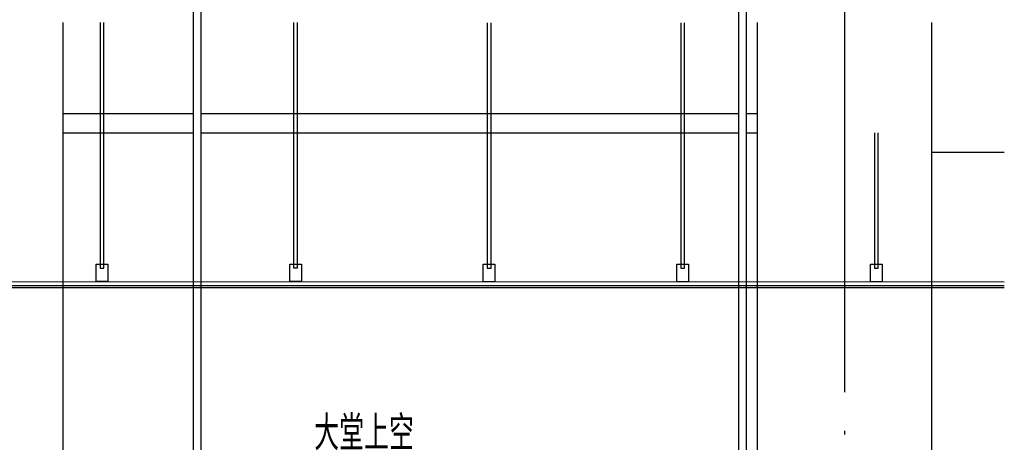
# Model space of a CAD drawing. Extents: x 1147314 to 1218578, y -272074 to -241968.
# Tile 5 of 47: x 1152400 to 1157487, y -262412 to -260227. Entities that reach past the tile are written whole.
import ezdxf

# ---------------------------------------------------------------- set-up
doc = ezdxf.new("R2010")
doc.units = 0
doc.header["$LTSCALE"] = 1000
doc.header["$MEASUREMENT"] = 0
doc.linetypes.add('230303生产综合楼-平面图_t8$0$DOTE', pattern=[2.42, 2, -0.2, 0.02, -0.2])
for name, color, linetype in [('A-看线', 115, 'Continuous'), ('DIM_SYMB', 3, 'Continuous'), ('DOTE', 1, 'Continuous'), ('PUB_TEXT', 7, 'Continuous'), ('吊顶', 183, 'Continuous')]:
    doc.layers.add(name, color=color, linetype=linetype)
doc.styles.add('_TCH_DIM', font='SIMPLEX', dxfattribs={"bigfont": 'GBCBIG'})

msp = doc.modelspace()

# ---------------------------------------------------------------- linework, layer by layer
at = {"layer": 'A-看线'}
msp.add_line((1152624.4, -264011.6), (1152624.4, -260241.6), dxfattribs=at)
for points in [[(1157111.6, -260241.6), (1157111.6, -266511.6), (1156211.6, -266511.6), (1156211.6, -260241.6)], [(1152624.4, -260711.6), (1156211.6, -260711.6)], [(1152624.4, -260811.6), (1156211.6, -260811.6)], [(1157111.6, -260911.6), (1157487, -260911.6)]]:
    msp.add_lwpolyline(points, dxfattribs=at)
at = {"layer": 'DOTE', "linetype": '230303生产综合楼-平面图_t8$0$DOTE'}
msp.add_line((1156661.6, -243211.6), (1156661.6, -270831.8), dxfattribs=at)
at = {"layer": '吊顶'}
for points in [[(1152815.6, -260241.7), (1152815.6, -261510.5), (1152835.6, -261510.5), (1152835.6, -260241.7)], [(1153815.6, -260241.5), (1153815.6, -261510.2), (1153835.6, -261510.2), (1153835.6, -260241.5)], [(1154815.6, -260242.2), (1154815.6, -261511), (1154835.6, -261511), (1154835.6, -260242.2)], [(1155815.6, -260242.3), (1155815.6, -261511.1), (1155835.6, -261511.1), (1155835.6, -260242.3)], [(1156815.6, -260811.6), (1156815.6, -261511.2), (1156835.6, -261511.2), (1156835.6, -260811.6)]]:
    msp.add_lwpolyline(points, dxfattribs=at)
for points in [[(1152795.6, -261490.5), (1152855.6, -261490.5), (1152855.6, -261580.5), (1152795.6, -261580.5)], [(1153795.6, -261490.2), (1153855.6, -261490.2), (1153855.6, -261580.2), (1153795.6, -261580.2)], [(1154795.6, -261491), (1154855.6, -261491), (1154855.6, -261581), (1154795.6, -261581)], [(1155795.6, -261491.1), (1155855.6, -261491.1), (1155855.6, -261581.1), (1155795.6, -261581.1)], [(1156795.6, -261491.2), (1156855.6, -261491.2), (1156855.6, -261581.2), (1156795.6, -261581.2)]]:
    msp.add_lwpolyline(points, close=True, dxfattribs=at)

# ---------------------------------------------------------------- texts
at = {"layer": 'PUB_TEXT', "style": '_TCH_DIM'}
msp.add_text('大堂上空', height=178.72, dxfattribs=at).set_placement((1153922.1, -262453.1))

# ---------------------------------------------------------------- next in the draw order: wipeouts: each hides what was drawn before it
for points in [[(1156153.6, -243211.6), (1156153.6, -270625.8), (1156113.6, -270625.8), (1156113.6, -243211.6)], [(1153336, -258481.8), (1153336, -270625.8), (1153296, -270625.8), (1153296, -258481.8)]]:
    msp.add_wipeout(points).dxf.layer = 'DIM_SYMB'

# ---------------------------------------------------------------- next in the draw order: linework, layer by layer
at = {"layer": 'DIM_SYMB'}
for points in [[(1156113.6, -243211.6), (1156113.6, -264911.5), (1156155.6, -264926.8), (1156071.6, -264941.6), (1156113.6, -264956.5), (1156113.6, -270625.8)], [(1156153.6, -243211.6), (1156153.6, -264911.5), (1156195.6, -264926.8), (1156111.6, -264941.6), (1156153.6, -264956.5), (1156153.6, -270625.8)], [(1153296, -258481.8), (1153296, -264448.3), (1153338, -264463.5), (1153254, -264478.4), (1153296, -264493.3), (1153296, -270625.8)], [(1153336, -258481.8), (1153336, -264448.3), (1153378, -264463.5), (1153294, -264478.4), (1153336, -264493.3), (1153336, -270625.8)]]:
    msp.add_lwpolyline(points, dxfattribs=at)
at = {"layer": '吊顶'}
for points in [[(1149374.4, -261781.6), (1149453.5, -261781.5), (1149453.5, -261380.5), (1149865.5, -261380.5), (1149865.5, -261580.6), (1157487, -261581.3)], [(1149374.4, -261801.6), (1149455.5, -261801.5), (1149455.5, -261950.5), (1149473.5, -261950.5), (1149473.5, -261400.5), (1149845.5, -261400.5), (1149845.5, -261572.2), (1149695.5, -261572.2), (1149695.5, -261600.5), (1157487, -261601.3)], [(1149374.4, -261811.6), (1149445.5, -261811.5), (1149445.5, -261960.5), (1149483.5, -261960.5), (1149483.5, -261410.5), (1149835.5, -261410.5), (1149835.5, -261562.2), (1149704.5, -261562.2), (1149704.5, -261542.5), (1149685.5, -261542.5), (1149685.5, -261610.5), (1157487, -261611.3)]]:
    msp.add_lwpolyline(points, dxfattribs=at)

doc.saveas('drawing.dxf')
